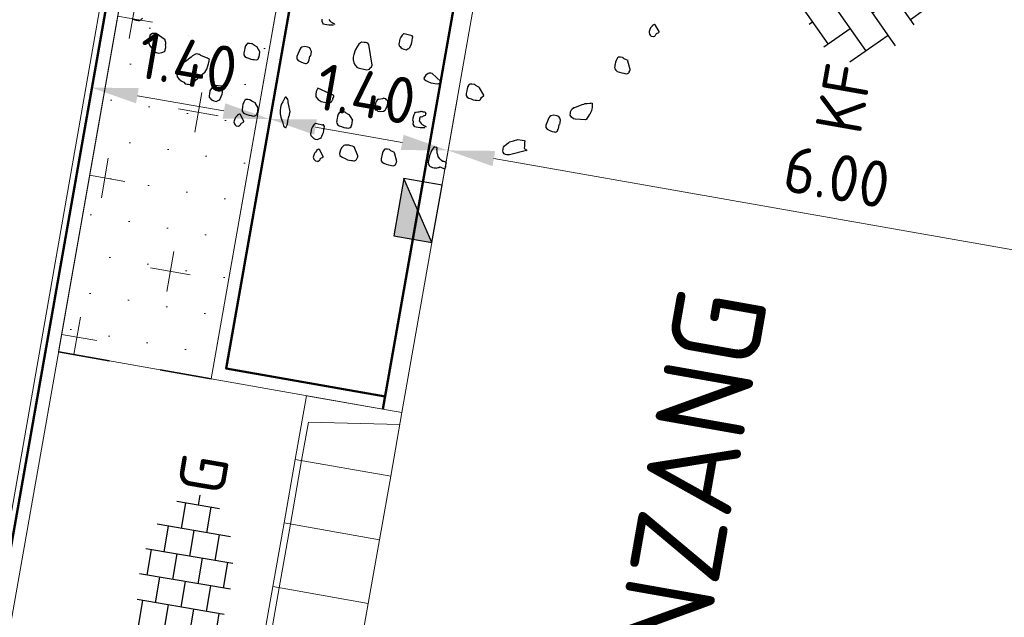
# Model space of a CAD drawing. Header units: metres. Extents: x 2514 to 227642, y 1683 to 852646.
# Tile 154 of 256: x 113811.71 to 113819.33, y 426272.8 to 426277.42. Entities that reach past the tile are written whole.
import ezdxf
from ezdxf.enums import TextEntityAlignment as Align
from ezdxf.lldxf.tags import DXFTag

# ---------------------------------------------------------------- set-up
doc = ezdxf.new("R2010")
doc.units = ezdxf.units.M
doc.linetypes.add('ZZ-HIDDEN-SO', pattern=[4, 2, -2])
doc.layers.get('Defpoints').update_dxf_attribs({"color": 244, "lineweight": 35})
for name, color, linetype, lineweight in [('B-WE-KG-GRENS_PERCEEL-GV', 252, 'KG-PERCEEL', 18), ('B-WE-OG-BEBOUWING_STRAATNAAM-T35', 2, 'Continuous', 35), ('N-WE-GR-BOMENZAND-A-200', 32, 'Continuous', 18), ('N-WE-GR-BOMENZAND-G', 30, 'Continuous', 35), ('N-WE-GR-BOOM-S', 94, 'Continuous', 25), ('N-WE-RI-HWA_KOLK-S', 150, 'Continuous', 25), ('N-WE-VH-KANTOPSLUITING_ACHTERKANTBAND-G', 1, 'Continuous', 50), ('N-WE-VH-KANTOPSLUITING_ELEMENT_INRIT-S', 2, 'Continuous', 9), ('N-WE-VH-KANTOPSLUITING_OPSLUITBAND_100X200-G', 1, 'Continuous', 18), ('N-WE-VH-KANTOPSLUITING_TROTTOIRBAND_130 150-G', 2, 'Continuous', 13), ('N-WE-VH-M', 7, 'Continuous', 18), ('N-WE-VH-MATERIAALGRENS-G', 7, 'ZZ-HIDDEN-SO', 35), ('N-WE-VH-VERHARDING_BETONSTRAATSTEEN-S', 1, 'Continuous', 25), ('N-WE-VH-VERHARDING_TEGEL-S', 1, 'Continuous', 25)]:
    doc.layers.add(name, color=color, linetype=linetype, lineweight=lineweight)
doc.styles.add('NLCS-ISO', font='NLCS-ISO.ttf', dxfattribs={"height": 1.8})
doc.styles.add('NLCS-ISO-M200-T18', font='NLCS-ISO.ttf', dxfattribs={"height": 0.36})
doc.styles.add('NLCS-ISO-M200-T35', font='NLCS-ISO.ttf', dxfattribs={"height": 0.7})
doc.styles.get("Standard").update_dxf_attribs({"font": 'romans'})
tags = doc.linetypes.add('KG-PERCEEL', pattern='A,5.5,-2,["P",Standard,S=1.8,R=0,X=-0.5,Y=-0.9],-2,5.5,-2,[5,NLCS.SHX,S=0.75,R=0,X=0,Y=0],-2', length=19).pattern_tags.tags
tags[6] = DXFTag(74, 10)
doc.dimstyles.new('NLCS-M200-T18-PIJL_L2_H1', dxfattribs={"dimscale": 0.2, "dimtxt": 2.5, "dimasz": 1.8, "dimexe": 2, "dimexo": 2, "dimgap": 0.7, "dimtad": 1, "dimzin": 0, "dimdsep": 46, "dimtxsty": 'NLCS-ISO-M200-T18', "dimcen": 0, "dimdle": 2, "dimclrd": 256, "dimclre": 256, "dimclrt": 1, "dimadec": 1, "dimazin": 0, "dimtfac": 1, "dimtdec": 3, "dimtofl": 0, "dimtmove": 0, "dimatfit": 3, "dimfxl": 2, "dimfxlon": 1, "dimtfillclr": 256, "dimtolj": 1, "dimtzin": 0, "dimlwd": -1, "dimlwe": -1, "dimarcsym": 0})

# ---------------------------------------------------------------- blocks, each defined once
blk = doc.blocks.new('SVH-BSS_KEIFORMAAT_KEPER-SO')
at = {"ltscale": 0.1}
for p, q in [((-2.227, 0.742), (-0.213, 2.757)), ((0.216, 2.754), (1.485, 1.485)), ((0.742, 2.227), (1.197, 2.682)), ((-2.477, 2.477), (-1.485, 1.485)), ((-2.227, 2.227), (-1.846, 2.609)), ((0.742, 0.742), (2.446, 2.446)), ((-5.197, 0.742), (-4.026, 1.914)), ((-3.597, 2.112), (-1.485, 0)), ((-0.742, 2.227), (1.485, 0)), ((2.227, 2.227), (4.455, 0)), ((-4.565, 1.595), (-4.455, 1.485)), ((3.712, 0.742), (4.502, 1.532)), ((4.221, 1.719), (4.455, 1.485)), ((-5.197, -0.742), (-2.97, 1.485)), ((-2.227, -0.742), (0, 1.485)), ((0.742, -0.742), (2.97, 1.485)), ((-5.336, 0.881), (-4.455, 0)), ((3.712, -0.742), (5.247, 0.792)), ((-3.712, 0.742), (-1.485, -1.485)), ((-0.742, 0.742), (1.485, -1.485)), ((2.227, 0.742), (4.455, -1.485)), ((5.197, 0.742), (5.392, 0.548)), ((-4.812, -1.842), (-2.97, 0)), ((-2.227, -2.227), (0, 0)), ((0.742, -2.227), (2.97, 0)), ((-5.735, -0.205), (-4.455, -1.485)), ((3.712, -2.227), (5.574, -0.365)), ((-3.712, -0.742), (-1.485, -2.97)), ((-0.742, -0.742), (1.485, -2.97)), ((2.227, -0.742), (3.844, -2.359)), ((5.197, -0.742), (5.405, -0.951)), ((-3.894, -2.409), (-2.97, -1.485)), ((-1.594, -3.079), (0, -1.485)), ((1.365, -3.09), (2.97, -1.485)), ((-3.712, -2.227), (-3.271, -2.669)), ((-0.742, -2.227), (0.214, -3.184)), ((2.227, -2.227), (2.781, -2.781)), ((-0.217, -3.187), (0, -2.97))]:
    blk.add_line(p, q, dxfattribs=at)
at = {"style": 'NLCS-ISO'}
blk.add_attdef('FORMAAT', text='', height=1.8, dxfattribs=at).set_placement((-5.835, -0.215), align=Align.MIDDLE_RIGHT)
blk.add_attdef('KLEUR', text='', height=1.8, dxfattribs=at).set_placement((5.825, -0.215), align=Align.MIDDLE_LEFT)
at = {"style": 'NLCS-ISO', "flags": 1}
blk.add_attdef('FUNCTIE', text='', height=1.8, dxfattribs=at).set_placement((0.116, -3.585), align=Align.MIDDLE_CENTER)
blk = doc.blocks.new('SVH-TEGEL_200X200_HALFST_KL-SO')
for p, q in [((-1, -1.705), (-1, 1.705)), ((0, -1.784), (0, 1.784)), ((1, -1.705), (1, 1.705)), ((-1, 1.5), (-2, 1.5)), ((-2, -1.441), (-2, 1.441)), ((1, 1.5), (0, 1.5)), ((2, -1.441), (2, 1.441)), ((-2, 1), (-3, 1)), ((-3, -0.835), (-3, 0.835)), ((0, 1), (-1, 1)), ((2, 1), (1, 1)), ((3, -0.835), (3, 0.835)), ((-3, 0.5), (-3.259, 0.5)), ((-1, 0.5), (-2, 0.5)), ((1, 0.5), (0, 0.5)), ((3, 0.5), (2, 0.5)), ((-2, 0), (-3, 0)), ((0, 0), (-1, 0)), ((2, 0), (1, 0)), ((3.395, 0), (3, 0)), ((-3, -0.5), (-3.259, -0.5)), ((-1, -0.5), (-2, -0.5)), ((1, -0.5), (0, -0.5)), ((3, -0.5), (2, -0.5)), ((-2, -1), (-2.811, -1)), ((0, -1), (-1, -1)), ((2, -1), (1, -1)), ((-1, -1.5), (-1.837, -1.5)), ((1, -1.5), (0, -1.5))]:
    blk.add_line(p, q)
at = {"style": 'NLCS-ISO'}
blk.add_attdef('FORMAAT', text='', height=1.8, dxfattribs=at).set_placement((-3.359, 0), align=Align.MIDDLE_RIGHT)
blk.add_attdef('KLEUR', text='', height=1.8, dxfattribs=at).set_placement((3.495, 0), align=Align.MIDDLE_LEFT)
at = {"style": 'NLCS-ISO', "flags": 1}
blk.add_attdef('FUNCTIE', text='', height=1.8, dxfattribs=at).set_placement((0.116, -3.585), align=Align.MIDDLE_CENTER)
blk = doc.blocks.new('SGR-BOOM_11')
at = {"flags": 128}
for points in [[(4.359, -1.94), (4.283, -1.845), (4.277, -1.845), (4.27, -1.845), (4.258, -1.852), (4.252, -1.858), (4.239, -1.87), (4.239, -1.876), (4.227, -1.895), (4.221, -1.907), (4.215, -1.932), (4.209, -1.963), (4.209, -1.981), (4.221, -2.006), (4.233, -2.019), (4.252, -2.031), (4.283, -2.031), (4.289, -2.031), (4.308, -2.019), (4.308, -2.013), (4.314, -2.006), (4.32, -1.994), (4.32, -1.988), (4.326, -1.975), (4.359, -1.952), (4.359, -1.946), (4.359, -1.94)], [(4.019, -2.596), (3.963, -2.472), (3.963, -2.466), (3.938, -2.459), (3.901, -2.447), (3.882, -2.435), (3.876, -2.435), (3.87, -2.435), (3.839, -2.435), (3.808, -2.441), (3.802, -2.441), (3.802, -2.447), (3.796, -2.453), (3.783, -2.484), (3.777, -2.521), (3.777, -2.552), (3.777, -2.571), (3.777, -2.596), (3.777, -2.608), (3.783, -2.626), (3.802, -2.645), (3.827, -2.658), (3.864, -2.664), (3.901, -2.67), (3.932, -2.67), (3.95, -2.67), (3.982, -2.67), (4, -2.658), (4.006, -2.651), (4.012, -2.645), (4.012, -2.633), (4.019, -2.614), (4.019, -2.602), (4.019, -2.596)], [(0.607, -2.664), (0.477, -2.658), (0.47, -2.658), (0.464, -2.664), (0.452, -2.682), (0.439, -2.713), (0.427, -2.75), (0.427, -2.769), (0.427, -2.782), (0.427, -2.8), (0.427, -2.825), (0.433, -2.85), (0.452, -2.862), (0.464, -2.874), (0.489, -2.887), (0.514, -2.893), (0.551, -2.893), (0.576, -2.874), (0.588, -2.868), (0.6, -2.856), (0.613, -2.806), (0.619, -2.769), (0.619, -2.738), (0.619, -2.726), (0.619, -2.707), (0.619, -2.676), (0.607, -2.664), (0.607, -2.664)], [(0.074, -3.221), (-0.031, -2.912), (-0.05, -2.893), (-0.068, -2.893), (-0.087, -2.893), (-0.106, -2.893), (-0.149, -2.899), (-0.161, -2.912), (-0.186, -2.936), (-0.199, -2.967), (-0.223, -3.035), (-0.236, -3.104), (-0.236, -3.147), (-0.229, -3.19), (-0.211, -3.233), (-0.186, -3.264), (-0.155, -3.289), (-0.13, -3.296), (-0.087, -3.302), (-0.044, -3.302), (0.006, -3.302), (0.043, -3.289), (0.049, -3.271), (0.068, -3.246), (0.074, -3.221)], [(-0.886, -3.24), (-0.886, -3.209), (-0.886, -3.172), (-0.905, -3.147), (-0.923, -3.122), (-0.954, -3.116), (-1.004, -3.116), (-1.047, -3.134), (-1.059, -3.147), (-1.072, -3.172), (-1.09, -3.252), (-1.096, -3.289), (-1.096, -3.296), (-1.09, -3.326), (-1.066, -3.345), (-1.022, -3.357), (-0.985, -3.37), (-0.948, -3.37), (-0.942, -3.37), (-0.935, -3.37), (-0.923, -3.364), (-0.911, -3.351), (-0.905, -3.345), (-0.905, -3.339), (-0.905, -3.332), (-0.905, -3.32), (-0.898, -3.314), (-0.898, -3.308), (-0.898, -3.246), (-0.892, -3.24), (-0.886, -3.24)], [(1.164, -3.283), (1.009, -3.184), (0.99, -3.184), (0.966, -3.19), (0.953, -3.196), (0.922, -3.227), (0.91, -3.246), (0.898, -3.277), (0.904, -3.296), (0.935, -3.308), (0.966, -3.32), (1.015, -3.332), (1.052, -3.332), (1.077, -3.332), (1.127, -3.326), (1.133, -3.326), (1.164, -3.302), (1.164, -3.296), (1.164, -3.289), (1.164, -3.283)], [(-3.146, -3.388), (-3.301, -3.314), (-3.357, -3.326), (-3.394, -3.357), (-3.394, -3.37), (-3.394, -3.382), (-3.394, -3.425), (-3.388, -3.481), (-3.375, -3.512), (-3.344, -3.543), (-3.313, -3.568), (-3.289, -3.599), (-3.251, -3.605), (-3.208, -3.605), (-3.165, -3.587), (-3.128, -3.568), (-3.121, -3.562), (-3.121, -3.543), (-3.121, -3.518), (-3.121, -3.5), (-3.121, -3.481), (-3.128, -3.463), (-3.128, -3.444), (-3.134, -3.425), (-3.14, -3.413), (-3.14, -3.401), (-3.146, -3.401), (-3.146, -3.395), (-3.146, -3.388)], [(-1.672, -3.314), (-1.728, -3.252), (-1.728, -3.246), (-1.753, -3.24), (-1.79, -3.227), (-1.809, -3.215), (-1.815, -3.215), (-1.821, -3.215), (-1.852, -3.215), (-1.883, -3.221), (-1.889, -3.221), (-1.889, -3.227), (-1.895, -3.233), (-1.908, -3.264), (-1.914, -3.302), (-1.914, -3.332), (-1.914, -3.351), (-1.914, -3.376), (-1.914, -3.388), (-1.908, -3.407), (-1.889, -3.425), (-1.864, -3.438), (-1.827, -3.444), (-1.79, -3.45), (-1.759, -3.45), (-1.74, -3.45), (-1.71, -3.45), (-1.691, -3.438), (-1.685, -3.432), (-1.678, -3.425), (-1.678, -3.413), (-1.672, -3.395), (-1.672, -3.32), (-1.672, -3.314)], [(1.858, -3.378), (1.771, -3.277), (1.771, -3.271), (1.746, -3.264), (1.709, -3.252), (1.69, -3.24), (1.684, -3.24), (1.678, -3.24), (1.647, -3.24), (1.616, -3.246), (1.61, -3.246), (1.61, -3.252), (1.603, -3.258), (1.591, -3.289), (1.585, -3.326), (1.585, -3.357), (1.585, -3.376), (1.585, -3.401), (1.585, -3.413), (1.591, -3.432), (1.61, -3.45), (1.635, -3.463), (1.672, -3.469), (1.709, -3.475), (1.74, -3.475), (1.758, -3.475), (1.789, -3.475), (1.808, -3.463), (1.814, -3.456), (1.82, -3.45), (1.82, -3.438), (1.827, -3.419), (1.858, -3.384), (1.858, -3.378)], [(3.475, -3.479), (3.319, -3.5), (3.313, -3.5), (3.288, -3.5), (3.251, -3.481), (3.238, -3.463), (3.226, -3.45), (3.226, -3.419), (3.226, -3.401), (3.238, -3.357), (3.257, -3.332), (3.257, -3.326), (3.276, -3.32), (3.381, -3.258), (3.406, -3.246), (3.424, -3.233), (3.455, -3.227), (3.511, -3.215), (3.511, -3.209), (3.529, -3.209), (3.536, -3.233), (3.536, -3.252), (3.542, -3.277), (3.542, -3.296), (3.542, -3.326), (3.536, -3.351), (3.529, -3.37), (3.529, -3.376), (3.517, -3.395), (3.487, -3.467), (3.481, -3.473), (3.475, -3.479)], [(3.095, -3.619), (3.095, -3.588), (3.095, -3.551), (3.077, -3.526), (3.058, -3.502), (3.027, -3.495), (2.978, -3.495), (2.934, -3.514), (2.922, -3.526), (2.91, -3.551), (2.891, -3.632), (2.885, -3.669), (2.885, -3.675), (2.891, -3.706), (2.916, -3.725), (2.959, -3.737), (2.996, -3.749), (3.033, -3.749), (3.039, -3.749), (3.046, -3.749), (3.058, -3.743), (3.07, -3.731), (3.077, -3.725), (3.077, -3.718), (3.077, -3.712), (3.077, -3.7), (3.083, -3.694), (3.083, -3.687), (3.083, -3.626), (3.089, -3.619), (3.095, -3.619)], [(-0.428, -3.785), (-0.694, -3.716), (-0.7, -3.747), (-0.706, -3.772), (-0.706, -3.815), (-0.7, -3.853), (-0.657, -3.884), (-0.607, -3.909), (-0.552, -3.909), (-0.496, -3.909), (-0.477, -3.909), (-0.465, -3.902), (-0.446, -3.884), (-0.44, -3.865), (-0.44, -3.853), (-0.434, -3.846), (-0.434, -3.834), (-0.428, -3.815), (-0.428, -3.797), (-0.428, -3.791), (-0.428, -3.785)], [(0.322, -3.704), (0.266, -3.723), (0.26, -3.723), (0.247, -3.729), (0.235, -3.766), (0.229, -3.791), (0.229, -3.834), (0.229, -3.865), (0.241, -3.89), (0.26, -3.89), (0.285, -3.902), (0.322, -3.902), (0.371, -3.89), (0.396, -3.871), (0.402, -3.846), (0.415, -3.815), (0.415, -3.779), (0.415, -3.76), (0.415, -3.747), (0.408, -3.729), (0.402, -3.723), (0.384, -3.711), (0.371, -3.698), (0.353, -3.692), (0.34, -3.692), (0.322, -3.704)], [(-2.155, -3.939), (-2.279, -3.952), (-2.285, -3.952), (-2.292, -3.958), (-2.304, -3.977), (-2.316, -4.008), (-2.329, -4.045), (-2.329, -4.063), (-2.329, -4.076), (-2.329, -4.094), (-2.329, -4.119), (-2.323, -4.144), (-2.304, -4.156), (-2.292, -4.169), (-2.267, -4.181), (-2.242, -4.187), (-2.205, -4.187), (-2.18, -4.169), (-2.168, -4.162), (-2.155, -4.15), (-2.143, -4.101), (-2.137, -4.063), (-2.137, -4.032), (-2.137, -4.02), (-2.137, -4.002), (-2.137, -3.97), (-2.149, -3.958), (-2.155, -3.939)], [(-1.053, -4.15), (-1.096, -4.032), (-1.103, -4.02), (-1.109, -3.989), (-1.121, -3.97), (-1.134, -3.952), (-1.152, -3.939), (-1.158, -3.939), (-1.171, -3.952), (-1.189, -4.014), (-1.208, -4.063), (-1.208, -4.107), (-1.208, -4.162), (-1.196, -4.206), (-1.177, -4.255), (-1.158, -4.299), (-1.14, -4.323), (-1.134, -4.342), (-1.121, -4.361), (-1.115, -4.379), (-1.103, -4.392), (-1.078, -4.398), (-1.072, -4.398), (-1.066, -4.379), (-1.059, -4.342), (-1.059, -4.299), (-1.059, -4.268), (-1.059, -4.243), (-1.059, -4.23), (-1.059, -4.224), (-1.059, -4.206), (-1.053, -4.2), (-1.053, -4.156), (-1.053, -4.15)], [(-1.548, -4.175), (-1.604, -4.113), (-1.604, -4.107), (-1.629, -4.101), (-1.666, -4.088), (-1.685, -4.076), (-1.691, -4.076), (-1.697, -4.076), (-1.728, -4.076), (-1.759, -4.082), (-1.765, -4.082), (-1.765, -4.088), (-1.772, -4.094), (-1.784, -4.125), (-1.79, -4.162), (-1.79, -4.193), (-1.79, -4.212), (-1.79, -4.237), (-1.79, -4.249), (-1.784, -4.268), (-1.765, -4.286), (-1.74, -4.299), (-1.703, -4.305), (-1.666, -4.311), (-1.635, -4.311), (-1.617, -4.311), (-1.586, -4.311), (-1.567, -4.299), (-1.561, -4.293), (-1.555, -4.286), (-1.555, -4.274), (-1.548, -4.255), (-1.548, -4.181), (-1.548, -4.175)], [(-0.075, -4.107), (-0.13, -4.045), (-0.13, -4.038), (-0.155, -4.032), (-0.192, -4.02), (-0.211, -4.008), (-0.217, -4.008), (-0.223, -4.008), (-0.254, -4.008), (-0.285, -4.014), (-0.291, -4.014), (-0.291, -4.02), (-0.298, -4.026), (-0.31, -4.057), (-0.316, -4.094), (-0.316, -4.125), (-0.316, -4.144), (-0.316, -4.169), (-0.316, -4.181), (-0.31, -4.2), (-0.291, -4.218), (-0.267, -4.23), (-0.229, -4.237), (-0.192, -4.243), (-0.161, -4.243), (-0.143, -4.243), (-0.112, -4.243), (-0.093, -4.23), (-0.087, -4.224), (-0.081, -4.218), (-0.081, -4.206), (-0.075, -4.187), (-0.075, -4.113), (-0.075, -4.107)], [(-1.73, -4.414), (-1.807, -4.319), (-1.813, -4.319), (-1.819, -4.319), (-1.831, -4.326), (-1.837, -4.332), (-1.85, -4.344), (-1.85, -4.351), (-1.862, -4.369), (-1.868, -4.381), (-1.875, -4.406), (-1.881, -4.437), (-1.881, -4.455), (-1.868, -4.48), (-1.856, -4.493), (-1.837, -4.505), (-1.807, -4.505), (-1.8, -4.505), (-1.782, -4.493), (-1.782, -4.487), (-1.775, -4.48), (-1.769, -4.468), (-1.769, -4.462), (-1.763, -4.45), (-1.73, -4.426), (-1.73, -4.42), (-1.73, -4.414)], [(0.706, -4.62), (0.65, -4.497), (0.65, -4.491), (0.625, -4.484), (0.588, -4.472), (0.569, -4.46), (0.563, -4.46), (0.557, -4.46), (0.526, -4.46), (0.495, -4.466), (0.489, -4.466), (0.489, -4.472), (0.483, -4.478), (0.47, -4.509), (0.464, -4.546), (0.464, -4.577), (0.464, -4.596), (0.464, -4.62), (0.464, -4.633), (0.47, -4.652), (0.489, -4.67), (0.514, -4.683), (0.551, -4.689), (0.588, -4.695), (0.619, -4.695), (0.637, -4.695), (0.668, -4.695), (0.687, -4.683), (0.693, -4.676), (0.699, -4.67), (0.699, -4.658), (0.706, -4.639), (0.706, -4.627), (0.706, -4.62)], [(-0.427, -4.739), (-0.503, -4.644), (-0.509, -4.644), (-0.515, -4.644), (-0.528, -4.65), (-0.534, -4.657), (-0.546, -4.669), (-0.546, -4.675), (-0.559, -4.694), (-0.565, -4.706), (-0.571, -4.731), (-0.577, -4.762), (-0.577, -4.78), (-0.565, -4.805), (-0.552, -4.818), (-0.534, -4.83), (-0.503, -4.83), (-0.497, -4.83), (-0.478, -4.818), (-0.478, -4.812), (-0.472, -4.805), (-0.466, -4.793), (-0.466, -4.787), (-0.459, -4.774), (-0.427, -4.751), (-0.427, -4.745), (-0.427, -4.739)]]:
    blk.add_lwpolyline(points, close=True, dxfattribs=at)
for points in [[(-0.62, -2.713), (-0.694, -2.726), (-0.725, -2.726), (-0.756, -2.726), (-0.774, -2.726), (-0.787, -2.713), (-0.805, -2.689), (-0.812, -2.651)], [(-0.706, -2.639), (-0.688, -2.658), (-0.669, -2.67), (-0.651, -2.676), (-0.632, -2.682), (-0.62, -2.689), (-0.613, -2.689), (-0.607, -2.689), (-0.607, -2.695), (-0.607, -2.701)], [(-3.704, -3.153), (-3.666, -3.165), (-3.642, -3.165), (-3.611, -3.165), (-3.592, -3.159), (-3.574, -3.147), (-3.555, -3.116)], [(-2.645, -4.002), (-2.453, -3.766), (-2.434, -3.723), (-2.428, -3.667), (-2.422, -3.636), (-2.422, -3.617), (-2.422, -3.587), (-2.422, -3.568), (-2.453, -3.555), (-2.496, -3.543), (-2.564, -3.531), (-2.583, -3.518), (-2.589, -3.518), (-2.607, -3.518), (-2.638, -3.518), (-2.657, -3.531), (-2.688, -3.555), (-2.707, -3.58), (-2.725, -3.599), (-2.744, -3.617), (-2.769, -3.648), (-2.806, -3.686), (-2.824, -3.716), (-2.83, -3.723), (-2.843, -3.76), (-2.861, -3.797), (-2.88, -3.846), (-2.88, -3.884), (-2.868, -3.921), (-2.836, -3.946), (-2.793, -3.97), (-2.75, -3.983), (-2.725, -4.002), (-2.694, -4.002), (-2.675, -4.002), (-2.651, -4.002), (-2.645, -4.002), (-2.638, -4.002)], [(1.046, -4.032), (0.972, -4.045), (0.941, -4.045), (0.91, -4.045), (0.891, -4.045), (0.879, -4.032), (0.86, -4.008), (0.854, -3.97), (0.842, -3.946), (0.842, -3.927), (0.842, -3.909), (0.848, -3.859), (0.854, -3.834), (0.86, -3.822), (0.873, -3.815), (0.898, -3.81), (0.916, -3.803), (0.929, -3.797), (0.935, -3.797), (0.941, -3.791), (0.947, -3.791), (0.953, -3.791), (0.96, -3.791), (0.966, -3.791), (0.978, -3.791), (0.984, -3.791), (0.99, -3.791), (0.997, -3.791), (1.009, -3.791), (1.015, -3.797), (1.015, -3.803), (1.021, -3.815), (1.021, -3.822), (1.021, -3.834), (1.015, -3.846), (1.003, -3.853), (0.997, -3.853), (0.99, -3.859), (0.978, -3.871), (0.966, -3.878), (0.953, -3.878), (0.941, -3.884), (0.941, -3.89), (0.941, -3.896), (0.941, -3.909), (0.941, -3.915), (0.941, -3.921), (0.941, -3.939), (0.96, -3.958), (0.978, -3.977), (0.997, -3.989), (1.015, -3.995), (1.034, -4.002), (1.046, -4.008), (1.052, -4.008), (1.059, -4.008), (1.059, -4.014), (1.059, -4.02)], [(2.654, -4.108), (2.409, -4.218), (2.378, -4.224), (2.365, -4.224), (2.347, -4.224), (2.322, -4.218), (2.303, -4.193), (2.297, -4.175), (2.297, -4.156), (2.297, -4.138), (2.297, -4.119), (2.309, -4.094), (2.328, -4.07), (2.334, -4.063), (2.365, -4.032), (2.371, -4.02), (2.433, -3.995), (2.495, -3.964), (2.563, -3.958), (2.594, -3.958), (2.607, -3.964), (2.607, -4.002), (2.613, -4.045), (2.613, -4.076), (2.613, -4.082), (2.654, -4.096), (2.654, -4.102), (2.654, -4.108), (2.654, -4.114)], [(-0.502, -4.268), (-0.632, -4.261), (-0.638, -4.261), (-0.644, -4.268), (-0.657, -4.286), (-0.669, -4.317), (-0.681, -4.354), (-0.681, -4.373), (-0.681, -4.385), (-0.681, -4.404), (-0.681, -4.429), (-0.675, -4.453), (-0.657, -4.466), (-0.644, -4.478), (-0.62, -4.491), (-0.595, -4.497), (-0.558, -4.497), (-0.533, -4.478), (-0.52, -4.472), (-0.508, -4.46), (-0.496, -4.41), (-0.49, -4.373), (-0.49, -4.342), (-0.49, -4.329), (-0.49, -4.311), (-0.49, -4.28), (-0.502, -4.268), (-0.508, -4.249)], [(1.381, -4.596), (1.374, -4.596), (1.381, -4.584), (1.467, -4.608), (1.467, -4.602), (1.467, -4.584), (1.467, -4.565), (1.467, -4.552), (1.467, -4.521), (1.467, -4.503), (1.461, -4.503), (1.442, -4.497), (1.424, -4.497), (1.412, -4.497), (1.387, -4.484), (1.356, -4.466), (1.325, -4.435), (1.313, -4.41), (1.3, -4.385), (1.294, -4.354), (1.288, -4.329), (1.288, -4.317), (1.288, -4.305), (1.282, -4.305), (1.282, -4.299), (1.251, -4.299), (1.238, -4.299), (1.232, -4.305), (1.213, -4.354), (1.201, -4.385), (1.201, -4.41), (1.195, -4.429), (1.189, -4.466), (1.189, -4.478), (1.189, -4.521), (1.189, -4.552), (1.195, -4.571), (1.213, -4.596), (1.232, -4.608), (1.244, -4.608), (1.269, -4.615), (1.294, -4.615), (1.313, -4.615), (1.319, -4.615), (1.331, -4.615), (1.356, -4.602), (1.362, -4.602), (1.362, -4.596), (1.374, -4.596)], [(0.099, -4.639), (0.018, -4.509), (-0.007, -4.503), (-0.037, -4.503), (-0.068, -4.503), (-0.13, -4.509), (-0.143, -4.521), (-0.167, -4.552), (-0.18, -4.596), (-0.186, -4.652), (-0.174, -4.683), (-0.137, -4.701), (-0.087, -4.714), (-0.05, -4.726), (0.012, -4.726), (0.031, -4.726), (0.049, -4.726), (0.062, -4.726), (0.08, -4.708), (0.086, -4.701), (0.099, -4.652), (0.099, -4.639), (0.105, -4.639)]]:
    blk.add_lwpolyline(points, dxfattribs=at)
blk = doc.blocks.new('*D466')
at = {"layer": 'Defpoints', "color": 0, "transparency": 16777216}
for p in [(113813.641, 426276.6534), (113811.9718, 426275.2473), (113813.3506, 426275.0045)]:
    blk.add_point(p, dxfattribs=at)
at = {"layer": 'N-WE-VH-M', "transparency": 16777216}
for p, q in [((113812.1928, 426276.5022), (113812.3315, 426277.2901)), ((113813.5716, 426276.2594), (113813.7103, 426277.0473)), ((113812.6167, 426276.8337), (113813.2864, 426276.7158))]:
    blk.add_line(p, q, dxfattribs=at)
for points in [[(113812.6271, 426276.8928), (113812.6063, 426276.7746), (113812.2622, 426276.8962)], [(113813.2968, 426276.7749), (113813.276, 426276.6567), (113813.641, 426276.6534)]]:
    blk.add_solid(points, dxfattribs=at)
at = {"layer": 'N-WE-VH-M', "color": 1, "transparency": 16777216, "insert": (113813.0071, 426277.0899), "char_height": 0.36, "attachment_point": 5, "rotation": 350.01356, "style": 'NLCS-ISO-M200-T18'}
blk.add_mtext('\\A1;1.40', dxfattribs=at)
blk = doc.blocks.new('*D467')
at = {"layer": 'Defpoints', "color": 0, "transparency": 16777216}
for p in [(113815.021, 426276.4104), (113813.3505, 426275.004), (113814.7307, 426274.7619)]:
    blk.add_point(p, dxfattribs=at)
at = {"layer": 'N-WE-VH-M', "transparency": 16777216}
for p, q in [((113813.5716, 426276.2594), (113813.7103, 426277.0473)), ((113814.9516, 426276.0164), (113815.0904, 426276.8043)), ((113813.9955, 426276.5909), (113814.6665, 426276.4728))]:
    blk.add_line(p, q, dxfattribs=at)
for points in [[(113814.0059, 426276.65), (113813.9851, 426276.5319), (113813.641, 426276.6534)], [(113814.6769, 426276.5319), (113814.6561, 426276.4137), (113815.021, 426276.4104)]]:
    blk.add_solid(points, dxfattribs=at)
at = {"layer": 'N-WE-VH-M', "color": 1, "transparency": 16777216, "insert": (113814.3865, 426276.847), "char_height": 0.36, "attachment_point": 5, "rotation": 350.01356, "style": 'NLCS-ISO-M200-T18'}
blk.add_mtext('\\A1;1.40', dxfattribs=at)
blk = doc.blocks.new('*D468')
at = {"layer": 'Defpoints', "color": 0, "transparency": 16777216}
for p in [(113820.9289, 426275.3702), (113814.7307, 426274.7619), (113820.6382, 426273.7194)]:
    blk.add_point(p, dxfattribs=at)
at = {"layer": 'N-WE-VH-M', "transparency": 16777216}
for p, q in [((113814.9517, 426276.0165), (113815.0904, 426276.8044)), ((113815.3756, 426276.348), (113820.5743, 426275.4326)), ((113820.8595, 426274.9762), (113820.9982, 426275.7641))]:
    blk.add_line(p, q, dxfattribs=at)
for points in [[(113815.386, 426276.4071), (113815.3652, 426276.2889), (113815.021, 426276.4105)], [(113820.5847, 426275.4917), (113820.5639, 426275.3735), (113820.9289, 426275.3702)]]:
    blk.add_solid(points, dxfattribs=at)
at = {"layer": 'N-WE-VH-M', "color": 1, "transparency": 16777216, "insert": (113818.0304, 426276.2055), "char_height": 0.36, "attachment_point": 5, "rotation": 350.01356, "style": 'NLCS-ISO-M200-T18'}
blk.add_mtext('\\A1;6.00', dxfattribs=at)
blk = doc.blocks.new('N-SVH-INRITELEMENT_130 150_180X750X500_MIDDEN')
for p, q in [((0, 0), (0, 0.75)), ((0.5, 0.75), (0, 0.75)), ((0.5, 0.7), (0, 0.7)), ((0.5, 0), (0.5, 0.75)), ((0.5, 0), (0, 0))]:
    blk.add_line(p, q)
blk = doc.blocks.new('N-SVH-INRITELEMENT_130 150_180X750X500_RECHTS')
for p, q in [((0, 0), (0, 0.75)), ((0.5, 0.75), (0, 0.75)), ((0.3, 0.7), (0, 0.7)), ((0.4053, 0), (0.3, 0.7)), ((0.5, 0), (0.5, 0.75)), ((0.5, 0), (0, 0))]:
    blk.add_line(p, q)
blk = doc.blocks.new('N-SRI-KOLK_TROTTOIR-SO')
blk.add_hatch(color=256).paths.add_polyline_path([(1.125, 1.5), (-1.125, 1.5), (-1.125, 0)])
blk.add_line((-1.125, 0), (1.125, 1.5))
at = {"flags": 128}
blk.add_lwpolyline([(-1.125, 0), (1.125, 0), (1.125, 1.5), (-1.125, 1.5)], close=True, dxfattribs=at)

msp = doc.modelspace()

# ---------------------------------------------------------------- hatches: boundary and pattern name
at = {"layer": 'N-WE-GR-BOMENZAND-A-200', "lineweight": 5, "ltscale": 0.2}
h = msp.add_hatch(dxfattribs=at)
h.set_pattern_fill('AGR-BOMENZAND-SO', color=252, scale=0.2, pattern_type=2)
h.set_pattern_definition([(350.050047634, (0, 0), (0.1503322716, 0.2782089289), [0, -0.3]), (350.05004763, (0, 0), (0.7235918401, 0.5076069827), [0.3125, -0.9375]), (80.05004763, (0.1269, -0.1809), (-0.5076069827, 0.7235918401), [0.3125, -0.9375])])
h.paths.add_polyline_path([(113813.3997, 426282.7559), (113814.5814, 426282.5473), (113813.1867, 426274.6437), (113812.005, 426274.8523)])

# ---------------------------------------------------------------- linework, layer by layer
at = {"layer": 'B-WE-KG-GRENS_PERCEEL-GV', "ltscale": 0.2}
msp.add_lwpolyline([(113811.261, 426271.452), (113811.269, 426271.496), (113813.338, 426283.28)], dxfattribs=at)
at = {"layer": 'N-WE-GR-BOMENZAND-G', "lineweight": 5, "ltscale": 0.2, "flags": 128}
msp.add_lwpolyline([(113813.3997, 426282.7559), (113814.5814, 426282.5473), (113813.1867, 426274.6437), (113812.005, 426274.8523)], close=True, dxfattribs=at)
at = {"layer": 'N-WE-VH-KANTOPSLUITING_ACHTERKANTBAND-G', "ltscale": 0.2}
for points in [[(113786.457, 426271.04), (113789.3844, 426287.7371), (113791.3253, 426287.3969), (113796.1279, 426314.7903), (113818.2632, 426310.8927), (113809.2128, 426259.6045)], [(113815.9109, 426282.313), (113814.5162, 426274.4093)]]:
    msp.add_lwpolyline(points, dxfattribs=at)
at = {"layer": 'N-WE-VH-KANTOPSLUITING_ACHTERKANTBAND-G', "ltscale": 0.2, "flags": 128}
msp.add_lwpolyline([(113814.5336, 426274.5078), (113813.3026, 426274.7248), (113814.6625, 426282.4315), (113815.8935, 426282.2145)], dxfattribs=at)
at = {"layer": 'N-WE-VH-KANTOPSLUITING_OPSLUITBAND_100X200-G'}
msp.add_line((113814.5814, 426282.5473), (113813.1867, 426274.6437), dxfattribs=at)
at = {"layer": 'N-WE-VH-KANTOPSLUITING_OPSLUITBAND_100X200-G', "ltscale": 0.2}
msp.add_lwpolyline([(113786.3585, 426271.0573), (113789.3031, 426287.8529), (113791.244, 426287.5126), (113796.0467, 426314.9062), (113818.3791, 426310.9738), (113809.2939, 426259.4887)], dxfattribs=at)
at = {"layer": 'N-WE-VH-KANTOPSLUITING_OPSLUITBAND_100X200-G', "ltscale": 0.2, "flags": 128}
msp.add_lwpolyline([(113813.1867, 426274.6437), (113814.5162, 426274.4093)], dxfattribs=at)
at = {"layer": 'N-WE-VH-KANTOPSLUITING_TROTTOIRBAND_130 150-G', "ltscale": 0.2}
msp.add_lwpolyline([(113816.0586, 426282.2869), (113814.6639, 426274.3833)], dxfattribs=at)
at = {"layer": 'N-WE-VH-MATERIAALGRENS-G', "ltscale": 0.2, "flags": 128}
msp.add_lwpolyline([(113813.1867, 426274.6437), (113812.005, 426274.8523)], dxfattribs=at)

# ---------------------------------------------------------------- block references
at = {"layer": 'N-WE-GR-BOOM-S', "ltscale": 0.2, "xscale": 0.5, "yscale": 0.5, "rotation": 350.0500476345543}
msp.add_blockref('SGR-BOOM_11', (113814.6751, 426278.6618), dxfattribs=at)
at = {"layer": 'N-WE-RI-HWA_KOLK-S', "ltscale": 0.2, "xscale": 0.2, "yscale": 0.2, "zscale": 0.2, "rotation": 79.99242703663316}
msp.add_blockref('N-SRI-KOLK_TROTTOIR-SO', (113814.9352, 426275.9206), dxfattribs=at)
at = {"layer": 'N-WE-VH-KANTOPSLUITING_ELEMENT_INRIT-S', "ltscale": 0.2, "rotation": 79.9924270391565}
for name, p in [('N-SVH-INRITELEMENT_130 150_180X750X500_RECHTS', (113814.577, 426273.8909)), ('N-SVH-INRITELEMENT_130 150_180X750X500_MIDDEN', (113814.4902, 426273.3985)), ('N-SVH-INRITELEMENT_130 150_180X750X500_MIDDEN', (113814.4033, 426272.9061)), ('N-SVH-INRITELEMENT_130 150_180X750X500_MIDDEN', (113814.3164, 426272.4137))]:
    msp.add_blockref(name, p, dxfattribs=at)
at = {"layer": 'N-WE-VH-VERHARDING_BETONSTRAATSTEEN-S', "xscale": 0.2, "yscale": 0.2, "zscale": 0.2, "rotation": 80.01356215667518}
msp.add_blockref('SVH-BSS_KEIFORMAAT_KEPER-SO', (113818.2889, 426278.2323), dxfattribs=at).add_auto_attribs({'FORMAAT': 'KF', 'KLEUR': 'ZW-R'})
at = {"layer": 'N-WE-VH-VERHARDING_TEGEL-S', "xscale": 0.2000000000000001, "yscale": 0.2000000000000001, "zscale": 0.2000000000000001, "rotation": 80.34683272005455}
msp.add_blockref('SVH-TEGEL_200X200_HALFST_KL-SO', (113812.986, 426273.0759), dxfattribs=at).add_auto_attribs({'FORMAAT': '21x21', 'KLEUR': 'G'})

# ---------------------------------------------------------------- texts
at = {"layer": 'B-WE-OG-BEBOUWING_STRAATNAAM-T35', "style": 'NLCS-ISO-M200-T35'}
msp.add_text('VOGELENZANG', height=0.7, rotation=80, dxfattribs=at).set_placement((113816.6321, 426272.3556), align=Align.MIDDLE)

# ---------------------------------------------------------------- dimensions: what is measured, and where the dimension line sits
at = {"layer": 'N-WE-VH-M'}
for base, p1, p2, picture, middle in [((113813.641, 426276.6534), (113811.9718, 426275.2473), (113813.3506, 426275.0045), '*D466', (113813.0071, 426277.0899)), ((113815.021, 426276.4104), (113813.3505, 426275.004), (113814.7307, 426274.7619), '*D467', (113814.3865, 426276.847)), ((113820.9289, 426275.3702), (113814.7307, 426274.7619), (113820.6382, 426273.7194), '*D468', (113818.0304, 426276.2055))]:
    dim = msp.add_linear_dim(base=base, p1=p1, p2=p2, angle=350.01356, dimstyle='NLCS-M200-T18-PIJL_L2_H1', override={"dimclrt": 1}, dxfattribs=at)
    dim.commit()
    dim.dimension.update_dxf_attribs({"geometry": picture, "text_midpoint": middle})

doc.saveas('drawing.dxf')
